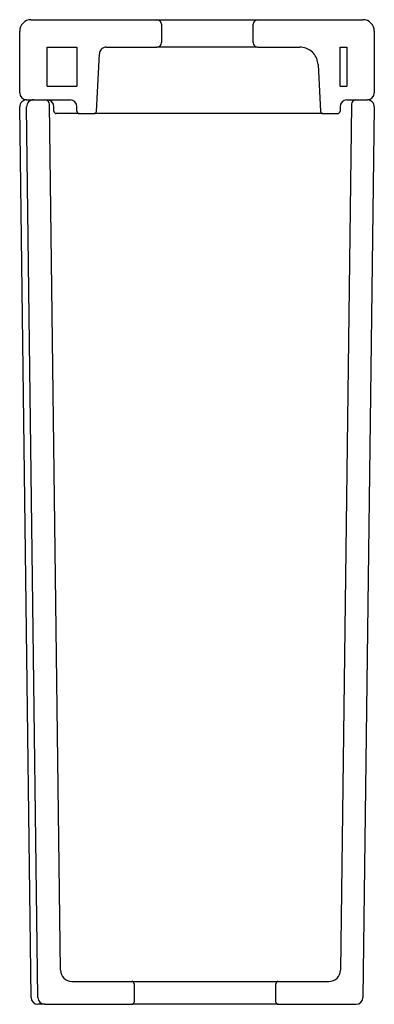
# Model space of a CAD drawing. Header units: millimetres. Extents: x 3941.389 to 3941.544, y 2013.563 to 2013.993.
import ezdxf

# ---------------------------------------------------------------- set-up
doc = ezdxf.new("R2010")
doc.units = ezdxf.units.MM
doc.layers.add('SANINDUSA', color=3, linetype='Continuous')

msp = doc.modelspace()

# ---------------------------------------------------------------- linework, layer by layer
at = {"layer": 'SANINDUSA'}
for p, q in [((3941.394056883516, 2013.992966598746), (3941.449056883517, 2013.992966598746)), ((3941.449056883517, 2013.992966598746), (3941.493056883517, 2013.992966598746)), ((3941.493056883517, 2013.992966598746), (3941.539056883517, 2013.992966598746)), ((3941.389056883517, 2013.960966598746), (3941.389056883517, 2013.987966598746)), ((3941.451056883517, 2013.990966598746), (3941.451056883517, 2013.982966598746)), ((3941.491056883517, 2013.982966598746), (3941.491056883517, 2013.990966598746)), ((3941.544056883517, 2013.987966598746), (3941.544056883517, 2013.960966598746)), ((3941.401056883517, 2013.963966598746), (3941.401056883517, 2013.980966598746)), ((3941.401056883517, 2013.980966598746), (3941.414056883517, 2013.980966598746)), ((3941.414056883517, 2013.980966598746), (3941.414056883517, 2013.963966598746)), ((3941.422586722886, 2013.95291426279), (3941.423907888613, 2013.978123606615)), ((3941.426903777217, 2013.980966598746), (3941.449056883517, 2013.980966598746)), ((3941.493056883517, 2013.980966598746), (3941.449056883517, 2013.980966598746)), ((3941.493056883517, 2013.980966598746), (3941.511465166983, 2013.980966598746)), ((3941.529056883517, 2013.963966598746), (3941.529056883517, 2013.980966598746)), ((3941.529056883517, 2013.980966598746), (3941.532056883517, 2013.980966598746)), ((3941.532056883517, 2013.980966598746), (3941.532056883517, 2013.963966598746)), ((3941.519454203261, 2013.973385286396), (3941.520527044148, 2013.95291426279)), ((3941.401056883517, 2013.963966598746), (3941.414056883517, 2013.963966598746)), ((3941.529056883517, 2013.963966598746), (3941.532056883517, 2013.963966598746)), ((3941.392056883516, 2013.957966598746), (3941.411056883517, 2013.957966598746)), ((3941.395095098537, 2013.957966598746), (3941.40008284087, 2013.957966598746)), ((3941.532056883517, 2013.957966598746), (3941.541056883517, 2013.957966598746)), ((3941.536030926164, 2013.957966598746), (3941.541018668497, 2013.957966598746)), ((3941.394019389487, 2013.565928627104), (3941.389095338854, 2013.954928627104)), ((3941.397019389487, 2013.565928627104), (3941.392095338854, 2013.954928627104)), ((3941.40686861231, 2013.577903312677), (3941.402082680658, 2013.955991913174)), ((3941.404056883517, 2013.952966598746), (3941.404056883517, 2013.954966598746)), ((3941.414056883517, 2013.952966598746), (3941.414056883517, 2013.954966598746)), ((3941.529056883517, 2013.954966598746), (3941.529056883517, 2013.952966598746)), ((3941.534031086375, 2013.955991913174), (3941.529245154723, 2013.577903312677)), ((3941.544018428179, 2013.954928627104), (3941.539094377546, 2013.565928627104)), ((3941.407692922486, 2013.951966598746), (3941.405056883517, 2013.951966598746)), ((3941.413885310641, 2013.951966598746), (3941.407692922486, 2013.951966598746)), ((3941.415056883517, 2013.951966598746), (3941.413885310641, 2013.951966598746)), ((3941.415056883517, 2013.951966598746), (3941.421588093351, 2013.951966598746)), ((3941.431438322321, 2013.951966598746), (3941.421588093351, 2013.951966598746)), ((3941.436860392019, 2013.951966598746), (3941.431438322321, 2013.951966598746)), ((3941.496253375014, 2013.951966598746), (3941.436860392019, 2013.951966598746)), ((3941.501675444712, 2013.951966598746), (3941.496253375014, 2013.951966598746)), ((3941.516770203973, 2013.951966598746), (3941.501675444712, 2013.951966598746)), ((3941.521525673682, 2013.951966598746), (3941.516770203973, 2013.951966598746)), ((3941.521525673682, 2013.951966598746), (3941.528056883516, 2013.951966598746)), ((3941.411868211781, 2013.572966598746), (3941.438056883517, 2013.572966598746)), ((3941.438056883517, 2013.572966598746), (3941.502056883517, 2013.572966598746)), ((3941.439056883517, 2013.571966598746), (3941.439056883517, 2013.563966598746)), ((3941.501056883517, 2013.563966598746), (3941.501056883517, 2013.571966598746)), ((3941.502056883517, 2013.572966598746), (3941.524245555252, 2013.572966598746)), ((3941.397304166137, 2013.562966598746), (3941.397019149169, 2013.562966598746)), ((3941.40001914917, 2013.562966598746), (3941.397304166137, 2013.562966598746)), ((3941.40001914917, 2013.562966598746), (3941.438056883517, 2013.562966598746)), ((3941.502056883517, 2013.562966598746), (3941.438056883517, 2013.562966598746)), ((3941.502056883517, 2013.562966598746), (3941.536094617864, 2013.562966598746))]:
    msp.add_line(p, q, dxfattribs=at)
for centre, radius, start, end in [((3941.394056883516, 2013.987966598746), 0.005, 90, 180), ((3941.449056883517, 2013.990966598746), 0.00200000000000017, 0, 90), ((3941.493056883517, 2013.990966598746), 0.001999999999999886, 90, 180), ((3941.539056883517, 2013.987966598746), 0.005, 0, 90), ((3941.449056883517, 2013.982966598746), 0.00200000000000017, 270, 0), ((3941.493056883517, 2013.982966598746), 0.001999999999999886, 180, 270), ((3941.392056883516, 2013.960966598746), 0.003000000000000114, 180, 270), ((3941.541056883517, 2013.960966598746), 0.003000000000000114, 270, 0), ((3941.392095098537, 2013.954966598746), 0.003000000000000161, 90, 180.7252242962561), ((3941.395095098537, 2013.954966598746), 0.002999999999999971, 90, 180.7252242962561), ((3941.40008284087, 2013.955966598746), 0.002000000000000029, 0.7252242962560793, 90), ((3941.401056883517, 2013.954966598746), 0.002999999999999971, 0, 90), ((3941.411056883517, 2013.954966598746), 0.002999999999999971, 0, 90), ((3941.532056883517, 2013.954966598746), 0.002999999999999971, 90, 180), ((3941.536030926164, 2013.955966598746), 0.002000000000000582, 90, 179.2747757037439), ((3941.541018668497, 2013.954966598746), 0.003000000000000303, 359.2747757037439, 90), ((3941.405056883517, 2013.952966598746), 0.001000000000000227, 180, 270), ((3941.415056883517, 2013.952966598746), 0.0009999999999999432, 180, 270), ((3941.421588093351, 2013.952966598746), 0.001000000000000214, 270, 356.9999999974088), ((3941.521525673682, 2013.952966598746), 0.001000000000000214, 183.0000000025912, 270), ((3941.528056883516, 2013.952966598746), 0.0009999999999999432, 270, 0), ((3941.411868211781, 2013.577966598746), 0.005000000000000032, 180.7252242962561, 270), ((3941.524245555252, 2013.577966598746), 0.005000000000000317, 270, 359.2747757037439), ((3941.438056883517, 2013.571966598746), 0.001000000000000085, 0, 90), ((3941.502056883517, 2013.571966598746), 0.001000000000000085, 90, 180), ((3941.397019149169, 2013.565966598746), 0.002999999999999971, 180.7252242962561, 270), ((3941.40001914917, 2013.565966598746), 0.003000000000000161, 180.7252242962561, 270), ((3941.536094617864, 2013.565966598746), 0.003000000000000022, 270, 359.2747757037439), ((3941.438056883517, 2013.563966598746), 0.001000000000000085, 270, 0), ((3941.502056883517, 2013.563966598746), 0.001000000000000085, 180, 270)]:
    msp.add_arc(centre, radius, start, end, dxfattribs=at)
for points, knots in [([(3941.426903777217, 2013.980966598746), (3941.42656649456, 2013.980933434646), (3941.425891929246, 2013.980867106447), (3941.424993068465, 2013.980349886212), (3941.424313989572, 2013.979588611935), (3941.423977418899, 2013.978794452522), (3941.423925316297, 2013.978291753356), (3941.423907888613, 2013.978123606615)], [0, 0, 0, 0, 0.2220937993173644, 0.4441875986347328, 0.666281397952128, 0.888375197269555, 1, 1, 1, 1]), ([(3941.519454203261, 2013.973385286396), (3941.519318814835, 2013.974278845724), (3941.519048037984, 2013.97606596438), (3941.51754522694, 2013.978387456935), (3941.515423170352, 2013.980089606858), (3941.513261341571, 2013.980875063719), (3941.511915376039, 2013.980943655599), (3941.511465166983, 2013.980966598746)], [0, 0, 0, 0, 0.2220937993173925, 0.4441875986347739, 0.6662813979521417, 0.8883751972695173, 0.9999999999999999, 0.9999999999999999, 0.9999999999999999, 0.9999999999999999])]:
    msp.add_open_spline(points, degree=3, knots=knots, dxfattribs=at)

doc.saveas('drawing.dxf')
